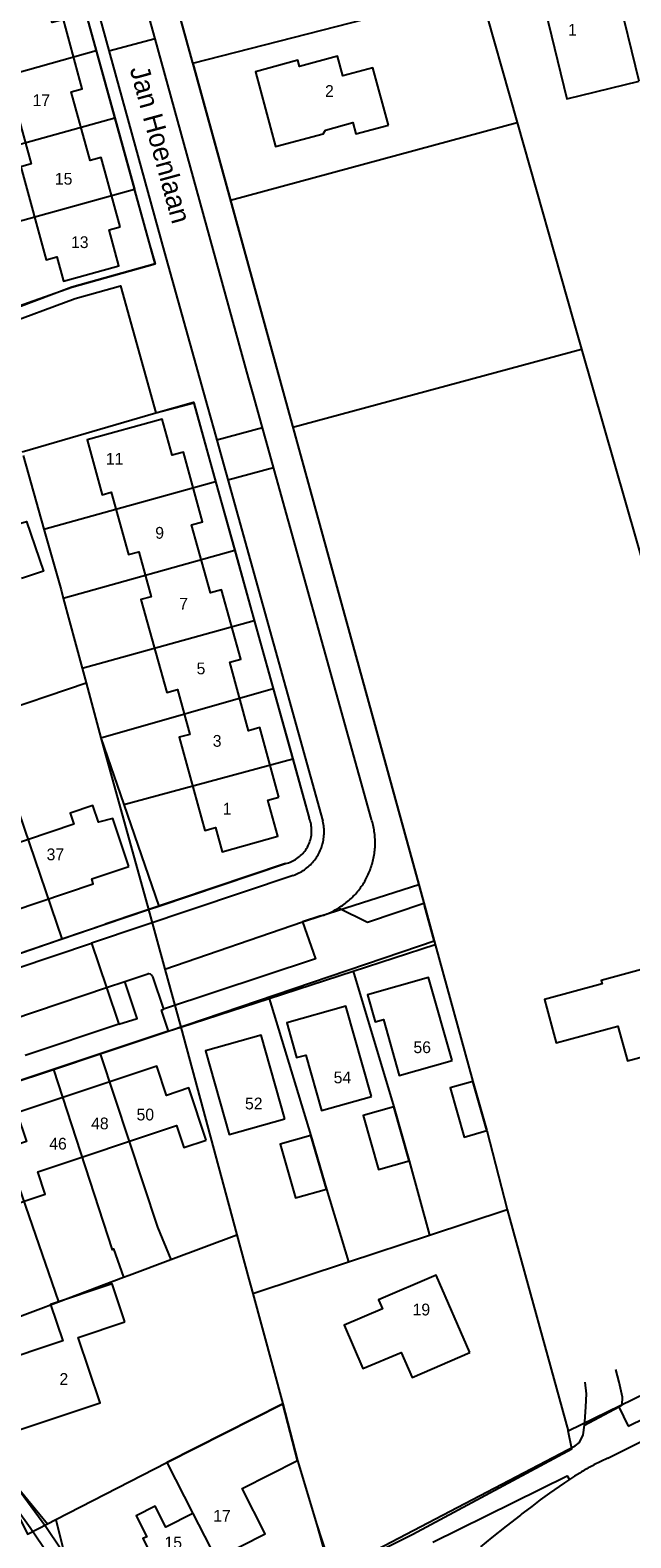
# Model space of a CAD drawing. Extents: x 123992 to 125854, y 449108 to 451911.
# Tile 165 of 175: x 125348 to 125425, y 451268 to 451460. Entities that reach past the tile are written whole.
import ezdxf
from ezdxf.enums import TextEntityAlignment as Align

# ---------------------------------------------------------------- set-up
doc = ezdxf.new("R2010")
doc.units = 0
for name, color, linetype in [('DEFAULT_113', 2, 'CONTINUOUS'), ('DEFAULT_117', 3, 'CONTINUOUS'), ('DEFAULT_21', 8, 'CONTINUOUS'), ('DEFAULT_22', 8, 'CONTINUOUS'), ('DEFAULT_4', 1, 'CONTINUOUS'), ('DEFAULT_80', 9, 'CONTINUOUS'), ('DEFAULT_99', 9, 'CONTINUOUS')]:
    doc.layers.add(name, color=color, linetype=linetype)

msp = doc.modelspace()

# ---------------------------------------------------------------- linework, layer by layer
at = {"layer": 'DEFAULT_21'}
for points in [[(125368.973, 451456.143), (125364.945, 451470.784)], [(125337.24, 451463.79), (125353.79, 451468.21), (125356.672, 451457.76)], [(125368.973, 451456.143), (125405.522, 451465.525)], [(125405.522, 451465.525), (125410.315, 451448.579)], [(125334.776, 451451.594), (125356.672, 451457.76)], [(125356.672, 451457.76), (125359.039, 451449.176)], [(125368.973, 451456.143), (125373.771, 451438.705)], [(125337.122, 451443.104), (125359.039, 451449.176)], [(125359.039, 451449.176), (125361.543, 451440.097)], [(125373.771, 451438.705), (125410.315, 451448.579)], [(125410.315, 451448.579), (125417.473, 451423.273), (125418.495, 451419.713)], [(125339.639, 451434.021), (125361.543, 451440.097)], [(125342.504, 451423.688), (125353.57, 451427.61), (125364.18, 451430.56), (125361.543, 451440.097)], [(125373.771, 451438.705), (125381.729, 451409.779)], [(125381.729, 451409.779), (125418.495, 451419.713)], [(125418.495, 451419.713), (125438.236, 451350.983), (125438.795, 451349.081)], [(125347.249, 451406.597), (125364.281, 451411.596), (125369.11, 451412.84), (125371.89, 451402.84)], [(125381.729, 451409.779), (125397.769, 451351.475)], [(125347.375, 451406.15), (125350.021, 451396.74)], [(125350.021, 451396.74), (125371.89, 451402.84)], [(125371.89, 451402.84), (125374.326, 451394.074)], [(125350.021, 451396.74), (125352.196, 451389.003), (125352.472, 451387.981)], [(125352.472, 451387.981), (125374.326, 451394.074)], [(125374.326, 451394.074), (125376.821, 451385.099)], [(125352.472, 451387.981), (125354.886, 451379.038)], [(125354.886, 451379.038), (125376.821, 451385.099)], [(125376.821, 451385.099), (125379.224, 451376.454)], [(125354.886, 451379.038), (125355.389, 451377.173)], [(125343.097, 451373.023), (125355.389, 451377.173)], [(125355.389, 451377.173), (125357.279, 451370.17)], [(125357.279, 451370.17), (125379.224, 451376.454)], [(125379.224, 451376.454), (125381.713, 451367.499)], [(125342.623, 451372.863), (125352.311, 451344.519)], [(125357.279, 451370.17), (125363.359, 451348.26)], [(125357.279, 451370.17), (125360.198, 451361.653)], [(125360.198, 451361.653), (125381.713, 451367.499)], [(125381.713, 451367.499), (125383.82, 451359.92)], [(125360.198, 451361.653), (125364.64, 451348.692)], [(125380.8, 451354.13), (125380.994, 451354.18), (125381.185, 451354.239), (125381.373, 451354.307), (125381.558, 451354.383), (125381.739, 451354.468), (125381.916, 451354.561), (125382.088, 451354.662), (125382.256, 451354.772), (125382.418, 451354.888), (125382.575, 451355.013), (125382.725, 451355.144), (125382.87, 451355.282), (125383.008, 451355.427), (125383.139, 451355.578), (125383.263, 451355.735), (125383.379, 451355.898), (125383.488, 451356.066), (125383.589, 451356.238), (125383.681, 451356.416), (125383.766, 451356.597), (125383.842, 451356.782), (125383.909, 451356.97), (125383.967, 451357.162), (125384.017, 451357.355), (125384.057, 451357.551), (125384.089, 451357.749), (125384.111, 451357.947), (125384.123, 451358.147), (125384.127, 451358.347), (125384.121, 451358.547), (125384.106, 451358.746), (125384.082, 451358.945), (125384.048, 451359.142), (125384.006, 451359.337), (125383.954, 451359.531), (125383.894, 451359.721), (125383.824, 451359.909), (125383.82, 451359.92)], [(125364.64, 451348.692), (125380.8, 451354.13)], [(125365.433, 451340.675), (125382.96, 451346.69), (125385.29, 451347.45), (125397.769, 451351.475)], [(125397.769, 451351.475), (125399.871, 451343.834)], [(125352.311, 451344.519), (125357.83, 451346.4), (125363.359, 451348.26)], [(125363.359, 451348.26), (125364.64, 451348.692)], [(125363.359, 451348.26), (125365.433, 451340.675)], [(125346.452, 451342.521), (125352.311, 451344.519)], [(125389.436, 451340.438), (125399.871, 451343.834)], [(125399.871, 451343.834), (125404.68, 451326.35), (125406.45, 451320.11), (125409.059, 451310.045)], [(125365.433, 451340.675), (125367.454, 451333.284)], [(125378.733, 451336.955), (125389.436, 451340.438)], [(125389.436, 451340.438), (125394.61, 451323.11), (125396.54, 451316.25), (125399.143, 451306.771)], [(125367.454, 451333.284), (125378.733, 451336.955)], [(125378.733, 451336.955), (125384.03, 451319.49), (125386.01, 451312.65), (125388.844, 451303.37)], [(125357.175, 451329.864), (125365.852, 451332.763), (125367.454, 451333.284)], [(125367.454, 451333.284), (125368.923, 451327.915), (125374.608, 451306.812)], [(125351.242, 451327.883), (125357.175, 451329.864)], [(125357.175, 451329.864), (125364.476, 451307.8), (125366.193, 451303.661)], [(125342.609, 451325.005), (125345.355, 451325.916), (125351.242, 451327.883)], [(125351.242, 451327.883), (125358.696, 451304.899), (125358.874, 451305.018), (125360.148, 451301.396)], [(125342.609, 451325.005), (125351.872, 451298.278)], [(125399.143, 451306.771), (125409.059, 451310.045)], [(125409.059, 451310.045), (125416.801, 451281.821)], [(125366.193, 451303.661), (125374.608, 451306.812)], [(125374.608, 451306.812), (125376.132, 451301.155), (125376.63, 451299.336)], [(125388.844, 451303.37), (125399.143, 451306.771)], [(125360.148, 451301.396), (125360.892, 451301.677), (125366.193, 451303.661)], [(125376.63, 451299.336), (125388.844, 451303.37)], [(125351.872, 451298.278), (125360.148, 451301.396)], [(125343.809, 451295.244), (125345.996, 451296.064), (125351.872, 451298.278)], [(125376.63, 451299.336), (125380.474, 451285.278)], [(125365.696, 451277.802), (125380.474, 451285.278)], [(125380.474, 451285.278), (125382.326, 451278.033)], [(125342.443, 451279.604), (125344.052, 451276.418), (125347.906, 451268.665), (125350.493, 451269.993)], [(125342.443, 451279.604), (125345.599, 451275.937), (125350.493, 451269.993)], [(125351.528, 451270.525), (125365.696, 451277.802)], [(125365.696, 451277.802), (125368.989, 451271.293)], [(125382.326, 451278.033), (125384.794, 451269.856), (125386.435, 451263.958)], [(125368.989, 451271.293), (125375.67, 451258.329)], [(125350.493, 451269.993), (125351.528, 451270.525)], [(125351.528, 451270.525), (125352.653, 451266.069)]]:
    msp.add_lwpolyline(points, dxfattribs=at)
at = {"layer": 'DEFAULT_22'}
for points in [[(125416.801, 451281.821), (125451.586, 451298.782), (125451.701, 451297.182), (125453.737, 451298.289)], [(125386.557, 451263.432), (125397.016, 451268.668), (125417.261, 451279.519), (125416.801, 451281.821)]]:
    msp.add_lwpolyline(points, dxfattribs=at)
at = {"layer": 'DEFAULT_4'}
for points in [[(125425.85, 451453.85), (125423.03, 451465.53), (125419.6, 451464.68), (125417.94, 451471.49), (125409.39, 451469.42), (125411.12, 451462.3), (125413.9, 451462.97), (125416.66, 451451.62), (125425.85, 451453.85)], [(125359.74, 451435.3), (125357.31, 451444.15), (125355.9, 451443.76), (125353.5, 451452.5), (125354.91, 451452.89), (125352.5, 451461.72), (125351.08, 451461.34), (125349.82, 451465.92), (125340.22, 451463.32), (125342.14, 451456.3), (125343.32, 451456.63), (125345.5, 451448.68), (125346.83, 451449.06), (125348.4, 451443.33), (125347.07, 451442.96), (125350.32, 451431.08), (125351.66, 451431.45), (125352.5, 451428.36), (125359.57, 451430.32), (125358.34, 451434.93), (125359.74, 451435.3)], [(125393.91, 451448.24), (125391.94, 451455.57), (125388.09, 451454.53), (125387.41, 451457.03), (125382.57, 451455.74), (125382.38, 451456.52), (125376.96, 451455.07), (125379.53, 451445.53), (125385.61, 451447.15), (125385.88, 451447.62), (125389.38, 451448.58), (125389.77, 451447.13), (125393.91, 451448.24)], [(125379.96, 451362.61), (125377.51, 451371.46), (125376.09, 451371.07), (125373.69, 451379.79), (125375.1, 451380.17), (125372.63, 451389.02), (125371.23, 451388.64), (125368.83, 451397.31), (125370.24, 451397.69), (125367.78, 451406.58), (125366.36, 451406.2), (125365.09, 451410.78), (125355.51, 451408.14), (125357.45, 451401.14), (125358.58, 451401.46), (125360.79, 451393.51), (125362.13, 451393.87), (125363.69, 451388.14), (125362.36, 451387.78), (125365.68, 451375.93), (125367.02, 451376.31), (125368.59, 451370.6), (125367.25, 451370.24), (125370.54, 451358.36), (125371.86, 451358.73), (125372.73, 451355.64), (125379.83, 451357.63), (125378.56, 451362.22), (125379.96, 451362.61)], [(125345.03, 451396.924), (125347.818, 451397.754), (125349.977, 451391.417), (125347.168, 451390.485)], [(125360.839, 451353.775), (125358.779, 451359.888), (125356.978, 451359.399), (125356.254, 451361.545), (125353.37, 451360.573), (125353.848, 451359.155), (125330.159, 451351.17), (125329.592, 451352.603), (125324.333, 451350.831), (125325.319, 451347.905), (125313.359, 451343.875), (125315.917, 451336.287), (125327.818, 451340.298), (125326.539, 451344.095), (125331.825, 451345.877), (125332.6, 451343.578), (125356.312, 451351.57), (125356.131, 451352.189), (125360.839, 451353.775)], [(125433.961, 451331.579), (125431.128, 451341.997), (125421.01, 451339.247), (125421.135, 451338.789), (125413.785, 451336.79), (125415.286, 451331.27), (125423.148, 451333.408), (125424.355, 451328.968), (125433.961, 451331.579)], [(125402.03, 451329.04), (125399.02, 451339.6), (125391.23, 451337.41), (125392.21, 451333.94), (125393.27, 451334.25), (125395.3, 451327.14), (125402.03, 451329.04)], [(125391.74, 451324.43), (125388.48, 451335.97), (125380.95, 451333.85), (125382.21, 451329.41), (125383.37, 451329.73), (125385.38, 451322.65), (125391.74, 451324.43)], [(125380.7, 451321.58), (125377.69, 451332.25), (125370.6, 451330.26), (125373.61, 451319.59), (125380.7, 451321.58)], [(125370.699, 451318.893), (125368.475, 451325.533), (125365.635, 451324.582), (125364.385, 451328.312), (125346.586, 451322.348), (125347.809, 451318.698), (125342.43, 451316.895), (125341.686, 451319.116), (125329.624, 451315.074), (125330.612, 451312.125), (125327.873, 451311.208), (125330.088, 451304.597), (125332.876, 451305.42), (125332.161, 451307.554), (125344.237, 451311.6), (125344.722, 451310.152), (125350.184, 451311.982), (125349.226, 451314.841), (125366.911, 451320.767), (125367.858, 451317.941), (125370.699, 451318.893)], [(125406.45, 451320.11), (125404.68, 451326.35), (125401.78, 451325.54), (125403.55, 451319.28), (125406.45, 451320.11)], [(125396.54, 451316.25), (125394.61, 451323.11), (125390.71, 451322.01), (125392.65, 451315.14), (125396.54, 451316.25)], [(125386.01, 451312.65), (125384.03, 451319.49), (125380.12, 451318.37), (125382.09, 451311.53), (125386.01, 451312.65)], [(125404.268, 451291.816), (125400.014, 451301.668), (125392.666, 451298.531), (125393.164, 451297.37), (125388.289, 451295.296), (125390.664, 451289.759), (125395.537, 451291.822), (125396.919, 451288.636), (125404.268, 451291.816)], [(125360.34, 451295.736), (125358.725, 451300.56), (125350.866, 451297.929), (125352.412, 451293.31), (125343.62, 451290.367), (125346.477, 451281.833), (125357.166, 451285.412), (125354.378, 451293.74), (125360.34, 451295.736)], [(125382.326, 451278.033), (125380.474, 451285.278), (125365.696, 451277.802), (125368.989, 451271.293), (125365.546, 451269.551), (125364.196, 451272.219), (125361.774, 451270.994), (125363.123, 451268.328), (125362.619, 451268.099), (125365.559, 451262.288), (125378.217, 451268.691), (125375.291, 451274.475), (125382.326, 451278.033)]]:
    msp.add_lwpolyline(points, dxfattribs=at)
at = {"layer": 'DEFAULT_80'}
msp.add_lwpolyline([(125382.326, 451278.033), (125384.794, 451269.856), (125386.681, 451263.994)], dxfattribs=at)
at = {"layer": 'DEFAULT_99'}
for points in [[(125350.91, 451484.65), (125365.345, 451432.155), (125370.861, 451412.37)], [(125364.506, 451484.032), (125366.82, 451474.59), (125364.11, 451473.82), (125398.421, 451349.105)], [(125336.88, 451465.141), (125337.24, 451463.79), (125353.79, 451468.21), (125363.44, 451433.22), (125364.18, 451430.56), (125353.57, 451427.61), (125337.442, 451421.534)], [(125364.184, 451459.254), (125362.748, 451464.462)], [(125364.184, 451459.254), (125358.288, 451457.678)], [(125376.68, 451413.973), (125376.1, 451416.06), (125364.184, 451459.254)], [(125344.595, 451422.656), (125353.99, 451426.17), (125359.77, 451427.77), (125364.281, 451411.596), (125369.085, 451412.928), (125383.82, 451359.92)], [(125391.76, 451359.76), (125376.68, 451413.973)], [(125370.861, 451412.37), (125371.63, 451409.615), (125385.55, 451359.53)], [(125372.044, 451408.132), (125377.859, 451409.734)], [(125373.469, 451403.027), (125379.279, 451404.628)], [(125380.8, 451354.13), (125380.994, 451354.18), (125381.185, 451354.239), (125381.373, 451354.307), (125381.558, 451354.383), (125381.739, 451354.468), (125381.916, 451354.561), (125382.088, 451354.662), (125382.256, 451354.772), (125382.418, 451354.888), (125382.575, 451355.013), (125382.725, 451355.144), (125382.87, 451355.282), (125383.008, 451355.427), (125383.139, 451355.578), (125383.263, 451355.735), (125383.379, 451355.898), (125383.488, 451356.066), (125383.589, 451356.238), (125383.681, 451356.416), (125383.766, 451356.597), (125383.842, 451356.782), (125383.909, 451356.97), (125383.967, 451357.162), (125384.017, 451357.355), (125384.057, 451357.551), (125384.089, 451357.749), (125384.111, 451357.947), (125384.123, 451358.147), (125384.127, 451358.347), (125384.121, 451358.547), (125384.106, 451358.746), (125384.082, 451358.945), (125384.048, 451359.142), (125384.006, 451359.337), (125383.954, 451359.531), (125383.894, 451359.721), (125383.824, 451359.909), (125383.82, 451359.92)], [(125381.78, 451352.63), (125381.968, 451352.698), (125382.153, 451352.773), (125382.336, 451352.854), (125382.516, 451352.942), (125382.693, 451353.035), (125382.867, 451353.134), (125383.037, 451353.24), (125383.203, 451353.351), (125383.365, 451353.467), (125383.524, 451353.59), (125383.678, 451353.717), (125383.827, 451353.85), (125383.972, 451353.988), (125384.112, 451354.13), (125384.247, 451354.278), (125384.378, 451354.43), (125384.502, 451354.586), (125384.622, 451354.746), (125384.735, 451354.911), (125384.843, 451355.079), (125384.946, 451355.251), (125385.042, 451355.426), (125385.132, 451355.605), (125385.216, 451355.786), (125385.294, 451355.971), (125385.366, 451356.157), (125385.431, 451356.347), (125385.489, 451356.538), (125385.541, 451356.731), (125385.586, 451356.926), (125385.625, 451357.122), (125385.657, 451357.319), (125385.682, 451357.518), (125385.7, 451357.717), (125385.711, 451357.917), (125385.716, 451358.117), (125385.713, 451358.317), (125385.704, 451358.516), (125385.688, 451358.716), (125385.665, 451358.914), (125385.636, 451359.112), (125385.599, 451359.309), (125385.556, 451359.504), (125385.55, 451359.53)], [(125387.56, 451348.47), (125387.729, 451348.576), (125387.897, 451348.686), (125388.061, 451348.799), (125388.224, 451348.916), (125388.384, 451349.036), (125388.542, 451349.159), (125388.697, 451349.285), (125388.849, 451349.415), (125388.999, 451349.547), (125389.146, 451349.683), (125389.29, 451349.821), (125389.432, 451349.963), (125389.57, 451350.107), (125389.706, 451350.254), (125389.838, 451350.404), (125389.967, 451350.557), (125390.093, 451350.712), (125390.216, 451350.87), (125390.336, 451351.03), (125390.452, 451351.192), (125390.566, 451351.357), (125390.675, 451351.525), (125390.781, 451351.694), (125390.884, 451351.866), (125390.983, 451352.039), (125391.079, 451352.215), (125391.171, 451352.393), (125391.259, 451352.572), (125391.344, 451352.753), (125391.425, 451352.936), (125391.502, 451353.121), (125391.575, 451353.307), (125391.645, 451353.494), (125391.71, 451353.683), (125391.772, 451353.873), (125391.83, 451354.065), (125391.884, 451354.257), (125391.934, 451354.451), (125391.98, 451354.646), (125392.022, 451354.841), (125392.06, 451355.038), (125392.094, 451355.235), (125392.124, 451355.432), (125392.15, 451355.631), (125392.172, 451355.829), (125392.19, 451356.029), (125392.203, 451356.228), (125392.213, 451356.428), (125392.219, 451356.628), (125392.22, 451356.828), (125392.217, 451357.028), (125392.211, 451357.228), (125392.2, 451357.427), (125392.185, 451357.627), (125392.166, 451357.826), (125392.143, 451358.025), (125392.115, 451358.223), (125392.084, 451358.42), (125392.049, 451358.617), (125392.01, 451358.813), (125391.967, 451359.009), (125391.919, 451359.203), (125391.868, 451359.396), (125391.813, 451359.588), (125391.76, 451359.76)], [(125380.8, 451354.13), (125357.83, 451346.4)], [(125381.78, 451352.63), (125356.061, 451343.978)], [(125365.852, 451332.763), (125397.869, 451343.638), (125399.749, 451344.277), (125398.51, 451348.78)], [(125385.29, 451347.45), (125385.481, 451347.51), (125385.67, 451347.574), (125385.858, 451347.642), (125386.045, 451347.714), (125386.23, 451347.789), (125386.414, 451347.869), (125386.596, 451347.952), (125386.776, 451348.038), (125386.955, 451348.129), (125387.131, 451348.222), (125387.306, 451348.32), (125387.478, 451348.421), (125387.56, 451348.47)], [(125387.56, 451348.47), (125391.24, 451346.665), (125398.421, 451349.105)], [(125398.421, 451349.105), (125398.51, 451348.78)], [(125316.548, 451332.327), (125357.83, 451346.4)], [(125385.29, 451347.45), (125382.96, 451346.69), (125384.62, 451341.99), (125365.24, 451335.56)], [(125317.892, 451331.164), (125356.061, 451343.978)], [(125356.061, 451343.978), (125358, 451338.32)], [(125360.329, 451339.094), (125363.109, 451340.026)], [(125363.109, 451340.026), (125363.24, 451340.07)], [(125363.832, 451339.725), (125363.733, 451339.897), (125363.577, 451340.021), (125363.386, 451340.077), (125363.24, 451340.07)], [(125346.069, 451334.303), (125358, 451338.32)], [(125358, 451338.32), (125360.329, 451339.094)], [(125358, 451338.32), (125359.579, 451333.664)], [(125359.579, 451333.664), (125361.88, 451334.4), (125360.329, 451339.094)], [(125363.832, 451339.725), (125365.24, 451335.56)], [(125364.955, 451335.465), (125365.24, 451335.56)], [(125364.955, 451335.465), (125365.852, 451332.763)], [(125365.852, 451332.763), (125345.355, 451325.916), (125320.772, 451317.756), (125337.24, 451289.517), (125340.223, 451284.042), (125342.439, 451280.432), (125346.064, 451275.373), (125350.245, 451269.651), (125357.75, 451258.484)], [(125359.579, 451333.664), (125347.621, 451329.66)], [(125318.38, 451318.03), (125324.148, 451308.123), (125336.264, 451286.965), (125340.26, 451280.525), (125343.371, 451276.269), (125348.265, 451269.523), (125356.085, 451257.988)], [(125421.878, 451278.359), (125449.354, 451292.137), (125475.83, 451305.262), (125489.985, 451312.377)], [(125424.463, 451282.444), (125448.807, 451294.342), (125450.596, 451295.116), (125450.706, 451294.918), (125451.62, 451295.425)], [(125418.875, 451282.53), (125418.927, 451282.978), (125419.059, 451284.895), (125419.151, 451286.554), (125418.999, 451288.013)], [(125423.279, 451284.89), (125423.7, 451285.147), (125423.746, 451286.105), (125423.319, 451288.026), (125422.869, 451289.649)], [(125418.875, 451282.53), (125423.279, 451284.89)], [(125423.279, 451284.89), (125424.463, 451282.444)], [(125386.792, 451263.649), (125390.562, 451265.709), (125417.688, 451279.908), (125418.27, 451280.344), (125418.736, 451281.32), (125418.875, 451282.53)], [(125418.278, 451276.447), (125417.638, 451276.045), (125417.003, 451275.634)], [(125421.878, 451278.359), (125421.696, 451278.276), (125421.515, 451278.191), (125421.334, 451278.106), (125421.154, 451278.02), (125420.974, 451277.932), (125420.795, 451277.843), (125420.616, 451277.753), (125420.438, 451277.663), (125420.26, 451277.571), (125420.083, 451277.477), (125419.907, 451277.383), (125419.731, 451277.288), (125419.555, 451277.192), (125419.381, 451277.094), (125419.207, 451276.996), (125419.033, 451276.897), (125418.86, 451276.796), (125418.688, 451276.694), (125418.516, 451276.592), (125418.345, 451276.488), (125418.278, 451276.447)], [(125399.554, 451267.644), (125416.691, 451276.111), (125417.003, 451275.634)], [(125415.653, 451274.721), (125414.453, 451273.873), (125413.264, 451273.012)], [(125417.003, 451275.634), (125416.325, 451275.182), (125415.653, 451274.721)], [(125413.264, 451273.012), (125412.17, 451272.199), (125411.087, 451271.373)], [(125410.719, 451271.086), (125408.907, 451269.663), (125407.095, 451268.239)], [(125411.087, 451271.373), (125410.903, 451271.23), (125410.719, 451271.086)], [(125407.095, 451268.239), (125406.356, 451267.65), (125405.624, 451267.053)]]:
    msp.add_lwpolyline(points, dxfattribs=at)

# ---------------------------------------------------------------- texts
at = {"layer": 'DEFAULT_113'}
for s, p in [('1', (125417.355, 451460.408)), ('2', (125386.394, 451452.603)), ('17', (125349.685, 451451.426)), ('15', (125352.527, 451441.42)), ('13', (125354.587, 451433.336)), ('11', (125359.024, 451405.729)), ('9', (125364.761, 451396.288)), ('7', (125367.814, 451387.253)), ('5', (125370.027, 451379.008)), ('3', (125372.089, 451369.771)), ('1', (125373.36, 451361.126)), ('37', (125351.475, 451355.307)), ('56', (125398.216, 451330.723)), ('54', (125388.048, 451326.874)), ('50', (125362.937, 451322.145)), ('52', (125376.756, 451323.551)), ('48', (125357.147, 451321.009)), ('46', (125351.81, 451318.425)), ('19', (125398.108, 451297.289)), ('2', (125352.559, 451288.441)), ('17', (125372.705, 451270.999)), ('15', (125366.498, 451267.599))]:
    msp.add_text(s, height=1.5, dxfattribs=at).set_placement(p, align=Align.MIDDLE_CENTER)
at = {"layer": 'DEFAULT_117'}
msp.add_text('Jan Hoenlaan', height=2.5, rotation=285.37073, dxfattribs=at).set_placement((125364.867, 451445.795), align=Align.MIDDLE_CENTER)

doc.saveas('drawing.dxf')
